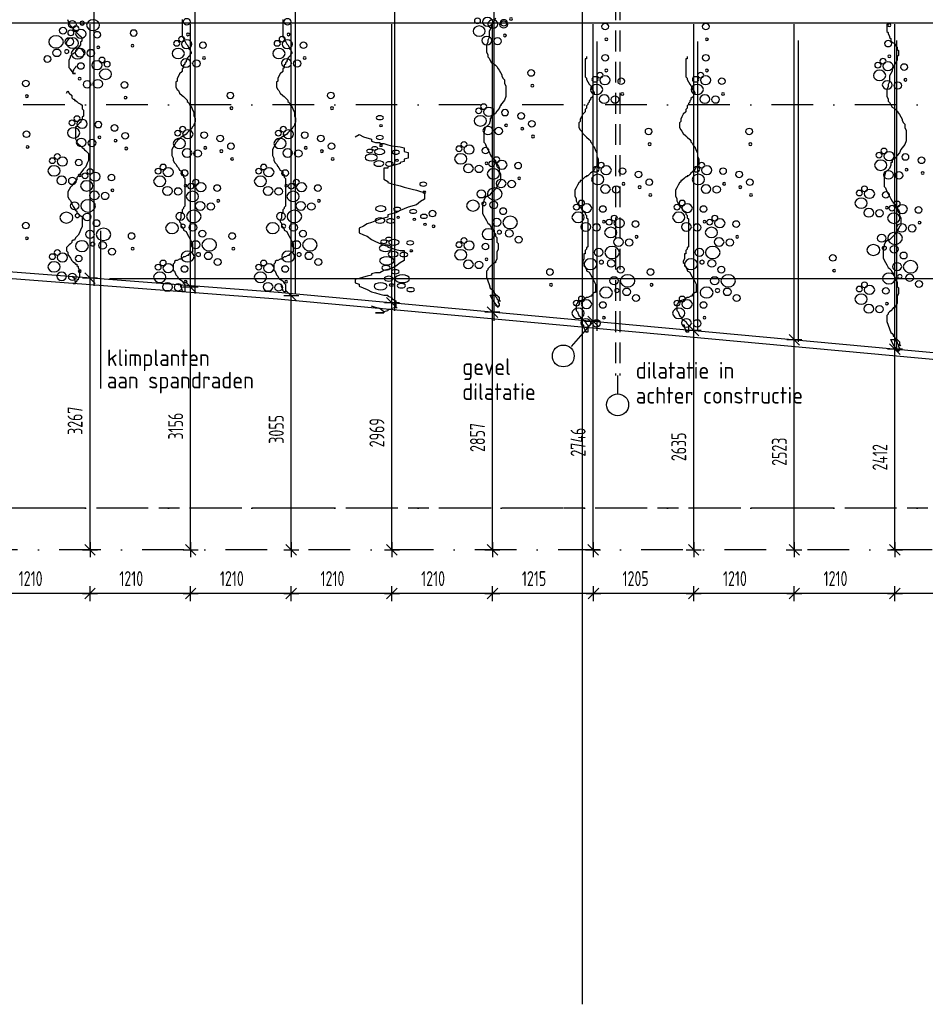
# Model space of a CAD drawing. Extents: x 39126 to 165842, y 74119 to 102739.
# Tile 17 of 22: x 122356 to 133248, y 74119 to 85959. Entities that reach past the tile are written whole.
import ezdxf
from ezdxf.enums import TextEntityAlignment as Align

# ---------------------------------------------------------------- set-up
doc = ezdxf.new("R2010")
doc.units = 0
doc.header["$LTSCALE"] = 1000
doc.header["$MEASUREMENT"] = 0
doc.linetypes.add('DASHDOT', pattern=[1, 0.5, -0.25, 0, -0.25])
doc.linetypes.add('HIDDEN', pattern=[0.375, 0.25, -0.125])
for name, color, linetype in [('B02', 7, 'CONTINUOUS'), ('B03', 7, 'CONTINUOUS'), ('B06', 7, 'CONTINUOUS'), ('B07', 7, 'CONTINUOUS')]:
    doc.layers.add(name, color=color, linetype=linetype)
doc.styles.add('TXT', font='isocp.shx')

# ---------------------------------------------------------------- blocks, each defined once
blk = doc.blocks.new('B__DIM')
at = {"layer": 'B07', "color": 1, "linetype": 'Continuous'}
for p, q in [((-500, 0), (500, 0)), ((-353.56, -353.56), (353.56, 353.56)), ((0, -500), (0, 500))]:
    blk.add_line(p, q, dxfattribs=at)

msp = doc.modelspace()

# ---------------------------------------------------------------- linework, layer by layer
at = {"layer": 'B02', "color": 8, "linetype": 'Continuous'}
msp.add_line((129122, 98514), (129122, 74119), dxfattribs=at)
at = {"layer": 'B02', "color": 8, "linetype": 'DASHDOT'}
for p, q in [((160901, 84935), (51422, 84935)), ((160901, 80085), (51422, 80085)), ((164335, 79585), (50580, 79585))]:
    msp.add_line(p, q, dxfattribs=at)
at = {"layer": 'B03', "color": 8, "linetype": 'Continuous'}
for p, q in [((128062, 82339), (128062, 93109)), ((126866, 82459), (126866, 92993)), ((124465, 82668), (124465, 92760)), ((125675, 82668), (125675, 92760)), ((123252, 82758), (123252, 92644)), ((151227, 85915), (100812, 85915)), ((123202, 82860), (123202, 85905)), ((124412, 82763), (124412, 85905)), ((125622, 82678), (125622, 85905)), ((126832, 82549), (126832, 85905)), ((128042, 82442), (128042, 85905)), ((129252, 82228), (129252, 85905)), ((129252, 82346), (129252, 85905)), ((130462, 82228), (130462, 85905)), ((131672, 82121), (131672, 85905)), ((132882, 81993), (132882, 85905)), ((129302, 82219), (129302, 85698)), ((130512, 82219), (130512, 85698)), ((131722, 82086), (131722, 85710)), ((132906, 82002), (132906, 85710)), ((151197, 82842), (123437, 82842)), ((129547, 81681), (129547, 81460))]:
    msp.add_line(p, q, dxfattribs=at)
at = {"layer": 'B03', "color": 8, "linetype": 'HIDDEN'}
for p, q in [((129522, 86203), (129522, 81681)), ((129572, 86203), (129572, 81681)), ((151278, 80085), (39126, 80085))]:
    msp.add_line(p, q, dxfattribs=at)
at = {"layer": 'B03', "color": 8, "linetype": 'Continuous'}
for points in [[(122933, 85962), (122949, 85919), (122964, 85890), (122979, 85876), (122995, 85861), (123010, 85832), (123026, 85832), (123041, 85818), (123041, 85803), (123057, 85789), (123072, 85774), (123088, 85760), (123103, 85745), (123103, 85731), (123103, 85716)], [(124311, 85960), (124311, 85945), (124311, 85931), (124311, 85916), (124311, 85902), (124311, 85887), (124311, 85858), (124311, 85844), (124311, 85830), (124311, 85801), (124311, 85786), (124311, 85772), (124311, 85757), (124326, 85743), (124326, 85728), (124341, 85699), (124357, 85670), (124372, 85656), (124388, 85627), (124388, 85612), (124403, 85598), (124419, 85569), (124419, 85554), (124403, 85540), (124403, 85525), (124388, 85511), (124372, 85496), (124372, 85482), (124357, 85468), (124357, 85453), (124341, 85439), (124341, 85424), (124326, 85410), (124326, 85381), (124311, 85366), (124311, 85337), (124280, 85308), (124264, 85279), (124249, 85250), (124249, 85221), (124233, 85207), (124233, 85178), (124233, 85163), (124233, 85149), (124249, 85120), (124264, 85106), (124280, 85077), (124311, 85048), (124326, 85033), (124357, 85004), (124372, 84990), (124372, 84975), (124388, 84961), (124403, 84932), (124419, 84917), (124434, 84874), (124450, 84845), (124450, 84816), (124450, 84801), (124465, 84773), (124465, 84744), (124465, 84729), (124450, 84700), (124450, 84686), (124434, 84671), (124419, 84642), (124388, 84613), (124372, 84599), (124357, 84584), (124341, 84570), (124326, 84570), (124326, 84555), (124311, 84555), (124295, 84541), (124264, 84512), (124249, 84512), (124249, 84497), (124233, 84483), (124218, 84454), (124202, 84425), (124187, 84396), (124187, 84367), (124187, 84338), (124187, 84324), (124202, 84295), (124202, 84266), (124218, 84237), (124233, 84222), (124249, 84193), (124264, 84179), (124280, 84150), (124311, 84135), (124311, 84106), (124326, 84092), (124326, 84063), (124341, 84049), (124341, 84020), (124341, 83991)], [(125521, 85960), (125521, 85945), (125521, 85931), (125521, 85916), (125521, 85902), (125521, 85887), (125521, 85858), (125521, 85844), (125521, 85830), (125521, 85801), (125521, 85786), (125521, 85772), (125521, 85757), (125536, 85743), (125536, 85728), (125551, 85699), (125567, 85670), (125582, 85656), (125598, 85627), (125598, 85612), (125613, 85598), (125629, 85569), (125629, 85554), (125613, 85540), (125613, 85525), (125598, 85511), (125582, 85496), (125582, 85482), (125567, 85468), (125567, 85453), (125551, 85439), (125551, 85424), (125536, 85410), (125536, 85381), (125521, 85366), (125521, 85337), (125490, 85308), (125474, 85279), (125459, 85250), (125459, 85221), (125443, 85207), (125443, 85178), (125443, 85163), (125443, 85149), (125459, 85120), (125474, 85106), (125490, 85077), (125521, 85048), (125536, 85033), (125567, 85004), (125582, 84990), (125582, 84975), (125598, 84961), (125613, 84932), (125629, 84917), (125644, 84874), (125660, 84845), (125660, 84816), (125660, 84801), (125675, 84773), (125675, 84744), (125675, 84729), (125660, 84700), (125660, 84686), (125644, 84671), (125629, 84642), (125598, 84613), (125582, 84599), (125567, 84584), (125551, 84570), (125536, 84570), (125536, 84555), (125521, 84555), (125505, 84541), (125474, 84512), (125459, 84512), (125459, 84497), (125443, 84483), (125428, 84454), (125412, 84425), (125397, 84396), (125397, 84367), (125397, 84338), (125397, 84324), (125412, 84295), (125412, 84266), (125428, 84237), (125443, 84222), (125459, 84193), (125474, 84179), (125490, 84150), (125521, 84135), (125521, 84106), (125536, 84092), (125536, 84063), (125551, 84049), (125551, 84020), (125551, 83991)], [(128078, 85975), (128063, 85946), (128047, 85917), (128032, 85888), (128032, 85874), (128016, 85845), (128001, 85816), (128001, 85801), (128001, 85758), (128001, 85743), (127985, 85714), (127985, 85685), (127970, 85656), (127970, 85627), (127970, 85584), (127970, 85569), (127985, 85541), (127985, 85512), (128001, 85497), (128016, 85468), (128032, 85439), (128063, 85425), (128078, 85410), (128094, 85396), (128109, 85367), (128124, 85352), (128140, 85323), (128155, 85294), (128155, 85280), (128171, 85251), (128186, 85236), (128186, 85193), (128202, 85164), (128202, 85121), (128202, 85092), (128202, 85063), (128202, 85034), (128186, 84990), (128140, 84932), (128124, 84889), (128094, 84860), (128078, 84831), (128063, 84817), (128032, 84802), (128032, 84788), (128032, 84773), (128016, 84773), (128016, 84744), (128001, 84701), (127955, 84657), (127939, 84599), (127939, 84570), (127939, 84556), (127939, 84527), (127939, 84512), (127939, 84484), (127955, 84469), (127970, 84426), (127985, 84397), (128001, 84368), (128016, 84339), (128032, 84310), (128047, 84295), (128063, 84281), (128078, 84266), (128078, 84237), (128109, 84208), (128124, 84179), (128124, 84136), (128140, 84107), (128140, 84078), (128140, 84064), (128140, 84035)], [(132800, 85905), (132785, 85905), (132785, 85891), (132785, 85876), (132785, 85862), (132785, 85847), (132785, 85818), (132800, 85804), (132800, 85789), (132816, 85760), (132816, 85746), (132831, 85731), (132831, 85703), (132847, 85688), (132878, 85674), (132893, 85659), (132893, 85645), (132909, 85630), (132909, 85616), (132909, 85601), (132924, 85587), (132924, 85572), (132924, 85558), (132924, 85543), (132924, 85529), (132909, 85514), (132909, 85500), (132909, 85471), (132893, 85442), (132878, 85413), (132862, 85384), (132847, 85355), (132847, 85341), (132831, 85312), (132816, 85283), (132816, 85268), (132816, 85225), (132816, 85210), (132800, 85181), (132800, 85152), (132785, 85123), (132785, 85094), (132785, 85051), (132785, 85036), (132800, 85008), (132800, 84979), (132816, 84964), (132831, 84935), (132847, 84906), (132878, 84892), (132893, 84877), (132909, 84863), (132924, 84834), (132939, 84819), (132955, 84790), (132970, 84761), (132970, 84747), (132986, 84718), (133001, 84703), (133001, 84660), (133017, 84631), (133017, 84588), (133017, 84559), (133017, 84530), (133017, 84501), (133001, 84457), (132955, 84399), (132939, 84356), (132909, 84327), (132893, 84298), (132878, 84284), (132847, 84269), (132847, 84255), (132847, 84240), (132831, 84240), (132831, 84211), (132816, 84168), (132770, 84124), (132754, 84066), (132754, 84037), (132754, 84023), (132754, 83994), (132754, 83979), (132754, 83951), (132770, 83936), (132785, 83893), (132800, 83864), (132816, 83835), (132831, 83806), (132847, 83777), (132862, 83762), (132878, 83748), (132893, 83733), (132893, 83704), (132924, 83675), (132939, 83646), (132939, 83603), (132955, 83574), (132955, 83545), (132955, 83531), (132955, 83502)], [(123103, 85716), (123103, 85702), (123088, 85687), (123088, 85658), (123057, 85615), (123041, 85586), (123026, 85571), (123010, 85557), (122995, 85543), (122979, 85543), (122979, 85528), (122964, 85514), (122964, 85499), (122949, 85470), (122949, 85441), (122949, 85427), (122949, 85412), (122949, 85383), (122964, 85369), (122964, 85354), (122979, 85354), (122979, 85340), (122995, 85325), (122995, 85311), (123010, 85311), (123026, 85311), (123010, 85311), (122995, 85311), (122995, 85325), (122995, 85311), (122995, 85325), (123010, 85369), (123026, 85383), (123041, 85398)], [(129173, 85516), (129173, 85487), (129158, 85487), (129158, 85473), (129158, 85458), (129158, 85444), (129158, 85429), (129158, 85415), (129158, 85400), (129158, 85371), (129158, 85357), (129158, 85343), (129158, 85314), (129158, 85299), (129158, 85285), (129158, 85270), (129173, 85256), (129173, 85241), (129188, 85212), (129204, 85183), (129219, 85169), (129235, 85140), (129235, 85125), (129250, 85111), (129266, 85082), (129266, 85067), (129250, 85053), (129250, 85038), (129235, 85024), (129219, 85009), (129219, 84995), (129204, 84981), (129204, 84966), (129188, 84952), (129188, 84937), (129173, 84923), (129173, 84894), (129158, 84879), (129158, 84850), (129127, 84821), (129111, 84792), (129096, 84763), (129096, 84734), (129080, 84720), (129080, 84691), (129080, 84676), (129080, 84662), (129096, 84633), (129111, 84619), (129127, 84590), (129158, 84561), (129173, 84546), (129204, 84517), (129219, 84503), (129219, 84488), (129235, 84474), (129250, 84445), (129266, 84430), (129281, 84387), (129297, 84358), (129297, 84329), (129297, 84314), (129312, 84286), (129312, 84257), (129312, 84242), (129297, 84213), (129297, 84199), (129281, 84184), (129266, 84155), (129235, 84126), (129219, 84112), (129204, 84097), (129188, 84083), (129173, 84083), (129173, 84068), (129158, 84068), (129142, 84054), (129111, 84025), (129096, 84025), (129096, 84010), (129080, 83996), (129065, 83967), (129049, 83938), (129034, 83909), (129034, 83880), (129034, 83851), (129034, 83837), (129049, 83808), (129049, 83779), (129065, 83750), (129080, 83735), (129096, 83706), (129111, 83692), (129127, 83663), (129158, 83648), (129158, 83619), (129173, 83605), (129173, 83576), (129188, 83562), (129188, 83533), (129188, 83504)], [(130383, 85516), (130383, 85487), (130368, 85487), (130368, 85473), (130368, 85458), (130368, 85444), (130368, 85429), (130368, 85415), (130368, 85400), (130368, 85371), (130368, 85357), (130368, 85343), (130368, 85314), (130368, 85299), (130368, 85285), (130368, 85270), (130383, 85256), (130383, 85241), (130398, 85212), (130414, 85183), (130429, 85169), (130445, 85140), (130445, 85125), (130460, 85111), (130476, 85082), (130476, 85067), (130460, 85053), (130460, 85038), (130445, 85024), (130429, 85009), (130429, 84995), (130414, 84981), (130414, 84966), (130398, 84952), (130398, 84937), (130383, 84923), (130383, 84894), (130368, 84879), (130368, 84850), (130337, 84821), (130321, 84792), (130306, 84763), (130306, 84734), (130290, 84720), (130290, 84691), (130290, 84676), (130290, 84662), (130306, 84633), (130321, 84619), (130337, 84590), (130368, 84561), (130383, 84546), (130414, 84517), (130429, 84503), (130429, 84488), (130445, 84474), (130460, 84445), (130476, 84430), (130491, 84387), (130507, 84358), (130507, 84329), (130507, 84314), (130522, 84286), (130522, 84257), (130522, 84242), (130507, 84213), (130507, 84199), (130491, 84184), (130476, 84155), (130445, 84126), (130429, 84112), (130414, 84097), (130398, 84083), (130383, 84083), (130383, 84068), (130368, 84068), (130352, 84054), (130321, 84025), (130306, 84025), (130306, 84010), (130290, 83996), (130275, 83967), (130259, 83938), (130244, 83909), (130244, 83880), (130244, 83851), (130244, 83837), (130259, 83808), (130259, 83779), (130275, 83750), (130290, 83735), (130306, 83706), (130321, 83692), (130337, 83663), (130368, 83648), (130368, 83619), (130383, 83605), (130383, 83576), (130398, 83562), (130398, 83533), (130398, 83504)], [(138192, 81459), (134388, 81857), (125464, 82679), (114104, 83547), (103550, 84602), (100072, 85015), (97441, 85015), (88256, 84624), (78439, 85007)], [(122921, 85075), (122936, 85104), (122952, 85075), (122983, 85046), (122983, 85017), (122998, 85002), (123014, 85002), (123014, 84988), (123029, 84988), (123045, 84973), (123060, 84959), (123091, 84944), (123106, 84930), (123106, 84915), (123106, 84886), (123122, 84872), (123122, 84857), (123122, 84843), (123122, 84828), (123122, 84814), (123122, 84800), (123106, 84785), (123106, 84771), (123106, 84756), (123091, 84742), (123091, 84727), (123075, 84713), (123060, 84698), (123045, 84684), (123045, 84669), (123029, 84669), (123029, 84655), (123029, 84640), (123029, 84626), (123029, 84611), (123029, 84582), (123029, 84568), (123029, 84539), (123029, 84524), (123045, 84495), (123045, 84481), (123060, 84466), (123091, 84438), (123106, 84423), (123122, 84409), (123137, 84394), (123153, 84380), (123168, 84365), (123183, 84351), (123183, 84322), (123183, 84293), (123183, 84264), (123168, 84235), (123153, 84191), (123122, 84162), (123091, 84119), (123075, 84090), (123060, 84076), (123045, 84061), (123045, 84047), (123045, 84032), (123029, 84018), (123014, 84003), (122983, 83960), (122967, 83945), (122952, 83916), (122936, 83887), (122936, 83858), (122936, 83844), (122936, 83829), (122952, 83800), (122967, 83786), (122983, 83743), (122998, 83714), (123029, 83670), (123045, 83656), (123045, 83641), (123060, 83627), (123075, 83612), (123091, 83598), (123106, 83598), (123106, 83569), (123106, 83540), (123106, 83525), (123106, 83496), (123106, 83467), (123091, 83438), (123075, 83395), (123060, 83366), (123045, 83352), (123029, 83337), (123014, 83308), (122998, 83308), (122983, 83294), (122983, 83279), (122967, 83265), (122952, 83250), (122936, 83236), (122921, 83221), (122921, 83207), (122921, 83192)], [(138122, 81385), (134380, 81778), (125457, 82599), (114097, 83468), (103541, 84522), (100067, 84935), (97443, 84935), (88256, 84543), (78436, 84927)], [(126390, 84550), (126438, 84577), (126489, 84550), (126587, 84523), (126587, 84496), (126635, 84482), (126686, 84482), (126686, 84469), (126734, 84469), (126784, 84455), (126832, 84442), (126931, 84429), (126978, 84416), (126978, 84402), (126978, 84375), (127029, 84362), (127029, 84348), (127029, 84335), (127029, 84321), (127029, 84308), (127029, 84295), (126978, 84281), (126978, 84268), (126978, 84255), (126931, 84242), (126931, 84228), (126880, 84215), (126832, 84201), (126784, 84188), (126784, 84174), (126734, 84174), (126734, 84161), (126734, 84147), (126734, 84134), (126734, 84120), (126734, 84094), (126734, 84081), (126734, 84054), (126734, 84040), (126784, 84013), (126784, 84000), (126832, 83986), (126931, 83960), (126978, 83946), (127029, 83933), (127077, 83920), (127128, 83907), (127175, 83893), (127223, 83880), (127223, 83853), (127223, 83826), (127223, 83799), (127175, 83772), (127128, 83732), (127029, 83705), (126931, 83665), (126880, 83638), (126832, 83625), (126784, 83611), (126784, 83598), (126784, 83584), (126734, 83572), (126686, 83558), (126587, 83518), (126537, 83504), (126489, 83477), (126438, 83450), (126438, 83423), (126438, 83410), (126438, 83397), (126489, 83370), (126537, 83357), (126587, 83317), (126635, 83290), (126734, 83249), (126784, 83236), (126784, 83223), (126832, 83210), (126880, 83196), (126931, 83183), (126978, 83183), (126978, 83156), (126978, 83129), (126978, 83115), (126978, 83088), (126978, 83062), (126931, 83035), (126880, 82995), (126832, 82968), (126784, 82955), (126734, 82941), (126686, 82914), (126635, 82914), (126587, 82901), (126587, 82888), (126537, 82875), (126489, 82861), (126438, 82848), (126390, 82834), (126390, 82821), (126390, 82807)], [(124341, 83991), (124341, 83962), (124341, 83933), (124341, 83904), (124341, 83875), (124341, 83846), (124341, 83802), (124341, 83759), (124341, 83716), (124326, 83701), (124326, 83687), (124311, 83672), (124311, 83658), (124311, 83643), (124311, 83629), (124295, 83629), (124295, 83614), (124295, 83585), (124295, 83571), (124280, 83542), (124280, 83527), (124295, 83513), (124295, 83498), (124295, 83484), (124311, 83469), (124326, 83440), (124326, 83426), (124357, 83411), (124372, 83382), (124388, 83354), (124403, 83325), (124419, 83296), (124434, 83267), (124434, 83238), (124434, 83223), (124434, 83209), (124434, 83180), (124434, 83165), (124419, 83165), (124403, 83151), (124388, 83136), (124388, 83122), (124372, 83122), (124341, 83107), (124326, 83107), (124311, 83093), (124295, 83078), (124280, 83078), (124249, 83064), (124233, 83064), (124218, 83049), (124218, 83035), (124202, 83020), (124202, 83006), (124202, 82992), (124202, 82977), (124202, 82948), (124218, 82934), (124233, 82890), (124249, 82876), (124264, 82847), (124311, 82818), (124326, 82789), (124341, 82774), (124341, 82760), (124341, 82731), (124341, 82716), (124341, 82702), (124341, 82687), (124326, 82687), (124311, 82702), (124326, 82687), (124311, 82702), (124311, 82716), (124295, 82745), (124295, 82760), (124295, 82774), (124280, 82774)], [(125551, 83991), (125551, 83962), (125551, 83933), (125551, 83904), (125551, 83875), (125551, 83846), (125551, 83802), (125551, 83759), (125551, 83716), (125536, 83701), (125536, 83687), (125521, 83672), (125521, 83658), (125521, 83643), (125521, 83629), (125505, 83629), (125505, 83614), (125505, 83585), (125505, 83571), (125490, 83542), (125490, 83527), (125505, 83513), (125505, 83498), (125505, 83484), (125521, 83469), (125536, 83440), (125536, 83426), (125567, 83411), (125582, 83382), (125598, 83354), (125613, 83325), (125629, 83296), (125644, 83267), (125644, 83238), (125644, 83223), (125644, 83209), (125644, 83180), (125644, 83165), (125629, 83165), (125613, 83151), (125598, 83136), (125598, 83122), (125582, 83122), (125551, 83107), (125536, 83107), (125521, 83093), (125505, 83078), (125490, 83078), (125459, 83064), (125443, 83064), (125428, 83049), (125428, 83035), (125412, 83020), (125412, 83006), (125412, 82992), (125412, 82977), (125412, 82948), (125428, 82934), (125443, 82890), (125459, 82876), (125474, 82847), (125521, 82818), (125536, 82789), (125551, 82774), (125551, 82760), (125551, 82731), (125551, 82716), (125551, 82702), (125551, 82687), (125536, 82687), (125521, 82702), (125536, 82687), (125521, 82702), (125521, 82716), (125505, 82745), (125505, 82760), (125505, 82774), (125490, 82774)], [(128140, 84035), (128140, 84020), (128124, 84006), (128109, 83977), (128094, 83948), (128078, 83919), (128063, 83904), (128032, 83875), (128001, 83846), (127985, 83846), (127955, 83817), (127939, 83788), (127939, 83774), (127924, 83731), (127924, 83687), (127924, 83658), (127924, 83629), (127939, 83600), (127955, 83571), (127970, 83542), (127985, 83513), (128001, 83499), (128016, 83484), (128032, 83455), (128047, 83441), (128063, 83427), (128063, 83412), (128063, 83398), (128078, 83383), (128078, 83354), (128094, 83340), (128094, 83325), (128094, 83282), (128109, 83267), (128109, 83238), (128109, 83209), (128109, 83195), (128094, 83166), (128094, 83137), (128094, 83108), (128094, 83079), (128078, 83050), (128078, 83036), (128063, 83036), (128047, 83021), (128016, 82992), (128001, 82978), (127985, 82963), (127985, 82949), (127970, 82934), (127970, 82905), (127970, 82891), (127970, 82862), (127985, 82818), (128001, 82775), (128016, 82731), (128032, 82717), (128047, 82703), (128047, 82688), (128063, 82688), (128063, 82674), (128078, 82659), (128078, 82630), (128094, 82616), (128094, 82601), (128109, 82587), (128109, 82572), (128109, 82558), (128124, 82543), (128124, 82529), (128124, 82514), (128109, 82514), (128109, 82500), (128078, 82529), (128109, 82500), (128047, 82587), (128016, 82645), (128032, 82645), (128063, 82645), (128078, 82645), (128094, 82645), (128109, 82630), (128124, 82616), (128124, 82587), (128140, 82572), (128124, 82572)], [(129188, 83504), (129188, 83475), (129188, 83446), (129188, 83417), (129188, 83388), (129188, 83359), (129188, 83315), (129188, 83272), (129188, 83229), (129173, 83214), (129173, 83200), (129158, 83185), (129158, 83171), (129158, 83156), (129158, 83142), (129142, 83142), (129142, 83127), (129142, 83098), (129142, 83084), (129127, 83055), (129127, 83040), (129142, 83026), (129142, 83011), (129142, 82997), (129158, 82982), (129173, 82953), (129173, 82939), (129204, 82924), (129219, 82895), (129235, 82867), (129250, 82838), (129266, 82809), (129281, 82780), (129281, 82751), (129281, 82736), (129281, 82722), (129281, 82693), (129281, 82678), (129266, 82678), (129250, 82664), (129235, 82649), (129235, 82635), (129219, 82635), (129188, 82620), (129173, 82620), (129158, 82606), (129142, 82591), (129127, 82591), (129096, 82577), (129080, 82577), (129065, 82562), (129065, 82548), (129049, 82533), (129049, 82519), (129049, 82505), (129049, 82490), (129049, 82461), (129065, 82447), (129080, 82403), (129096, 82389), (129111, 82360), (129158, 82331), (129173, 82302), (129188, 82287), (129188, 82273), (129188, 82244), (129188, 82229), (129188, 82215), (129188, 82200), (129173, 82200), (129158, 82215), (129173, 82200), (129158, 82215), (129158, 82229), (129142, 82258), (129142, 82273), (129142, 82287), (129127, 82287)], [(130398, 83504), (130398, 83475), (130398, 83446), (130398, 83417), (130398, 83388), (130398, 83359), (130398, 83315), (130398, 83272), (130398, 83229), (130383, 83214), (130383, 83200), (130368, 83185), (130368, 83171), (130368, 83156), (130368, 83142), (130352, 83142), (130352, 83127), (130352, 83098), (130352, 83084), (130337, 83055), (130337, 83040), (130352, 83026), (130352, 83011), (130352, 82997), (130368, 82982), (130383, 82953), (130383, 82939), (130414, 82924), (130429, 82895), (130445, 82867), (130460, 82838), (130476, 82809), (130491, 82780), (130491, 82751), (130491, 82736), (130491, 82722), (130491, 82693), (130491, 82678), (130476, 82678), (130460, 82664), (130445, 82649), (130445, 82635), (130429, 82635), (130398, 82620), (130383, 82620), (130368, 82606), (130352, 82591), (130337, 82591), (130306, 82577), (130290, 82577), (130275, 82562), (130275, 82548), (130259, 82533), (130259, 82519), (130259, 82505), (130259, 82490), (130259, 82461), (130275, 82447), (130290, 82403), (130306, 82389), (130321, 82360), (130368, 82331), (130383, 82302), (130398, 82287), (130398, 82273), (130398, 82244), (130398, 82229), (130398, 82215), (130398, 82200), (130383, 82200), (130368, 82215), (130383, 82200), (130368, 82215), (130368, 82229), (130352, 82258), (130352, 82273), (130352, 82287), (130337, 82287)], [(132955, 83502), (132955, 83487), (132939, 83473), (132924, 83444), (132909, 83415), (132893, 83386), (132878, 83371), (132847, 83342), (132816, 83313), (132800, 83313), (132770, 83284), (132754, 83255), (132754, 83241), (132739, 83198), (132739, 83154), (132739, 83125), (132739, 83096), (132754, 83067), (132770, 83038), (132785, 83009), (132800, 82980), (132816, 82966), (132831, 82951), (132847, 82922), (132862, 82908), (132878, 82894), (132878, 82879), (132878, 82865), (132893, 82850), (132893, 82821), (132909, 82807), (132909, 82792), (132909, 82749), (132924, 82734), (132924, 82705), (132924, 82676), (132924, 82662), (132909, 82633), (132909, 82604), (132909, 82575), (132909, 82546), (132893, 82517), (132893, 82503), (132878, 82503), (132862, 82488), (132831, 82459), (132816, 82445), (132800, 82430), (132800, 82416), (132785, 82401), (132785, 82372), (132785, 82358), (132785, 82329), (132800, 82285), (132816, 82242), (132831, 82198), (132847, 82184), (132862, 82170), (132862, 82155), (132878, 82155), (132878, 82141), (132893, 82126), (132893, 82097), (132909, 82083), (132909, 82068), (132924, 82054), (132924, 82039), (132924, 82025), (132939, 82010), (132939, 81996), (132939, 81981), (132924, 81981), (132924, 81967), (132893, 81996), (132924, 81967), (132862, 82054), (132831, 82112), (132847, 82112), (132878, 82112), (132893, 82112), (132909, 82112), (132924, 82097), (132939, 82083), (132939, 82054), (132955, 82039), (132939, 82039)], [(122921, 83192), (122921, 83178), (122936, 83163), (122936, 83134), (122967, 83091), (122983, 83062), (122998, 83047), (123014, 83033), (123029, 83019), (123045, 83019), (123045, 83004), (123060, 82990), (123060, 82975), (123075, 82946), (123075, 82917), (123075, 82903), (123075, 82888), (123075, 82859), (123060, 82845), (123060, 82830), (123045, 82830), (123045, 82816), (123029, 82801), (123029, 82787), (123014, 82787), (122998, 82787), (123014, 82787), (123029, 82787), (123029, 82801), (123029, 82787), (123029, 82801), (123014, 82845), (122998, 82859), (122983, 82874)], [(126390, 82807), (126390, 82794), (126438, 82780), (126438, 82753), (126537, 82714), (126587, 82687), (126635, 82673), (126686, 82660), (126734, 82647), (126784, 82647), (126784, 82633), (126832, 82620), (126832, 82606), (126880, 82579), (126880, 82552), (126880, 82540), (126880, 82526), (126880, 82499), (126832, 82486), (126832, 82472), (126784, 82472), (126784, 82459), (126734, 82445), (126734, 82432), (126686, 82432), (126635, 82432), (126686, 82432), (126734, 82432), (126734, 82445), (126734, 82432), (126734, 82445), (126686, 82486), (126635, 82499), (126587, 82513)]]:
    msp.add_lwpolyline(points, dxfattribs=at)
msp.add_circle((129547, 81328), 132, dxfattribs=at)
for centre, major_axis, ratio in [((123239, 85893), (-77.9, 0), 0.828947), ((124367, 85934), (43.1, 0), 0.828947), ((125577, 85934), (43.1, 0), 0.828947), ((127862, 85944), (37.9, 0), 0.828947), ((127983, 85933), (62.8, 0), 0.828947), ((128047, 85906), (60, 0), 0.828947), ((128179, 85922), (43.1, 0), 0.828947), ((128265, 85968), (17.8, 0), 0.828947), ((122876, 85827), (-45.1, 0), 0.828947), ((122989, 85902), (-50.4, 0), 0.828947), ((123032, 85850), (37.7, 0), 0.828947), ((123092, 85789), (62.8, 0), 0.828947), ((123108, 85917), (-26.5, 0), 0.828947), ((123108, 85907), (17.8, 0), 0.828947), ((127882, 85822), (74.1, 0), 0.828947), ((128176, 85900), (48.8, 0), 0.828947), ((129398, 85876), (43.1, 0), 0.828947), ((130608, 85876), (43.1, 0), 0.828947), ((132815, 85893), (17.8, 0), 0.828947), ((122793, 85692), (-88.3, 0), 0.828947), ((122954, 85693), (-54.4, 0), 0.828947), ((122991, 85678), (74.1, 0), 0.828947), ((122971, 85800), (37.9, 0), 0.828947), ((123288, 85778), (43.1, 0), 0.828947), ((123727, 85798), (-43.1, 0), 0.828947), ((124303, 85724), (37.7, 0), 0.828947), ((124380, 85781), (17.8, 0), 0.828947), ((125513, 85724), (37.7, 0), 0.828947), ((125590, 85781), (17.8, 0), 0.828947), ((127974, 85707), (60, 0), 0.828947), ((128102, 85701), (48.8, 0), 0.828947), ((128192, 85769), (17.8, 0), 0.828947), ((129411, 85723), (17.8, 0), 0.828947), ((130621, 85723), (17.8, 0), 0.828947), ((122803, 85560), (-50.4, 0), 0.828947), ((123053, 85551), (-77.9, 0), 0.828947), ((123083, 85563), (60, 0), 0.828947), ((123301, 85625), (17.8, 0), 0.828947), ((123713, 85645), (-17.8, 0), 0.828947), ((124263, 85552), (74.1, 0), 0.828947), ((124243, 85674), (37.9, 0), 0.828947), ((124364, 85663), (62.8, 0), 0.828947), ((124560, 85652), (43.1, 0), 0.828947), ((125473, 85552), (74.1, 0), 0.828947), ((125453, 85674), (37.9, 0), 0.828947), ((125574, 85663), (62.8, 0), 0.828947), ((125770, 85652), (43.1, 0), 0.828947), ((132801, 85671), (43.1, 0), 0.828947), ((122690, 85485), (-45.1, 0), 0.828947), ((122922, 85575), (-26.5, 0), 0.828947), ((123212, 85557), (48.8, 0), 0.828947), ((123347, 85474), (-37.7, 0), 0.828947), ((124355, 85437), (60, 0), 0.828947), ((124573, 85499), (17.8, 0), 0.828947), ((125565, 85437), (60, 0), 0.828947), ((125783, 85499), (17.8, 0), 0.828947), ((129398, 85501), (43.1, 0), 0.828947), ((130608, 85501), (43.1, 0), 0.828947), ((132738, 85461), (37.7, 0), 0.828947), ((132815, 85518), (17.8, 0), 0.828947), ((123091, 85402), (-43.1, 0), 0.828947), ((123286, 85413), (-62.8, 0), 0.828947), ((123387, 85302), (-74.1, 0), 0.828947), ((123408, 85424), (-37.9, 0), 0.828947), ((124483, 85431), (48.8, 0), 0.828947), ((125693, 85431), (48.8, 0), 0.828947), ((129411, 85348), (17.8, 0), 0.828947), ((130621, 85348), (17.8, 0), 0.828947), ((132677, 85411), (37.9, 0), 0.828947), ((132798, 85400), (62.8, 0), 0.828947), ((132994, 85389), (43.1, 0), 0.828947), ((123077, 85249), (-17.8, 0), 0.828947), ((128508, 85318), (43.1, 0), 0.828947), ((129274, 85241), (37.9, 0), 0.828947), ((129335, 85291), (37.7, 0), 0.828947), ((129395, 85230), (62.8, 0), 0.828947), ((129591, 85219), (43.1, 0), 0.828947), ((130484, 85241), (37.9, 0), 0.828947), ((130545, 85291), (37.7, 0), 0.828947), ((130605, 85230), (62.8, 0), 0.828947), ((130801, 85219), (43.1, 0), 0.828947), ((132697, 85289), (74.1, 0), 0.828947), ((133008, 85236), (17.8, 0), 0.828947), ((122430, 85192), (43.1, 0), 0.828947), ((123167, 85181), (-48.8, 0), 0.828947), ((123295, 85187), (-60, 0), 0.828947), ((123617, 85174), (43.1, 0), 0.828947), ((128521, 85165), (17.8, 0), 0.828947), ((129294, 85119), (74.1, 0), 0.828947), ((130504, 85119), (74.1, 0), 0.828947), ((132790, 85174), (60, 0), 0.828947), ((132918, 85168), (48.8, 0), 0.828947), ((122443, 85039), (17.8, 0), 0.828947), ((123630, 85021), (17.8, 0), 0.828947), ((124889, 85048), (43.1, 0), 0.828947), ((126099, 85048), (43.1, 0), 0.828947), ((129386, 85004), (60, 0), 0.828947), ((129515, 84998), (48.8, 0), 0.828947), ((129604, 85066), (17.8, 0), 0.828947), ((130596, 85004), (60, 0), 0.828947), ((130725, 84998), (48.8, 0), 0.828947), ((130814, 85066), (17.8, 0), 0.828947), ((124902, 84895), (17.8, 0), 0.828947), ((126112, 84895), (17.8, 0), 0.828947), ((127876, 84863), (37.9, 0), 0.828947), ((127936, 84913), (37.7, 0), 0.828947), ((127997, 84852), (62.8, 0), 0.828947), ((123046, 84769), (37.7, 0), 0.828947), ((126688, 84780), (43.1, 0), 0.525197), ((127896, 84741), (74.1, 0), 0.828947), ((128193, 84841), (43.1, 0), 0.828947), ((128387, 84801), (43.1, 0), 0.828947), ((123005, 84597), (74.1, 0), 0.828947), ((122985, 84719), (37.9, 0), 0.828947), ((123106, 84708), (62.8, 0), 0.828947), ((123302, 84697), (43.1, 0), 0.828947), ((123496, 84657), (43.1, 0), 0.828947), ((124317, 84643), (37.7, 0), 0.828947), ((125527, 84643), (37.7, 0), 0.828947), ((126701, 84683), (17.8, 0), 0.525197), ((127988, 84626), (60, 0), 0.828947), ((128116, 84620), (48.8, 0), 0.828947), ((128206, 84688), (17.8, 0), 0.828947), ((128400, 84648), (17.8, 0), 0.828947), ((128516, 84707), (43.1, 0), 0.828947), ((122438, 84581), (43.1, 0), 0.828947), ((123315, 84544), (17.8, 0), 0.828947), ((123625, 84563), (43.1, 0), 0.828947), ((124257, 84593), (37.9, 0), 0.828947), ((124378, 84582), (62.8, 0), 0.828947), ((124574, 84571), (43.1, 0), 0.828947), ((124768, 84531), (43.1, 0), 0.828947), ((125467, 84593), (37.9, 0), 0.828947), ((125588, 84582), (62.8, 0), 0.828947), ((125784, 84571), (43.1, 0), 0.828947), ((125978, 84531), (43.1, 0), 0.828947), ((126688, 84542), (43.1, 0), 0.525197), ((128529, 84554), (17.8, 0), 0.828947), ((129920, 84615), (43.1, 0), 0.828947), ((131130, 84615), (43.1, 0), 0.828947), ((122451, 84428), (17.8, 0), 0.828947), ((123097, 84482), (60, 0), 0.828947), ((123226, 84476), (48.8, 0), 0.828947), ((123509, 84504), (17.8, 0), 0.828947), ((123638, 84410), (17.8, 0), 0.828947), ((124277, 84471), (74.1, 0), 0.828947), ((124587, 84418), (17.8, 0), 0.828947), ((124897, 84437), (43.1, 0), 0.828947), ((125487, 84471), (74.1, 0), 0.828947), ((125797, 84418), (17.8, 0), 0.828947), ((126107, 84437), (43.1, 0), 0.828947), ((126624, 84410), (37.7, 0), 0.525197), ((126701, 84446), (17.8, 0), 0.525197), ((127640, 84407), (37.9, 0), 0.828947), ((127700, 84457), (37.7, 0), 0.828947), ((127761, 84396), (62.8, 0), 0.828947), ((127957, 84385), (43.1, 0), 0.828947), ((129933, 84462), (17.8, 0), 0.828947), ((131143, 84462), (17.8, 0), 0.828947), ((122810, 84313), (37.7, 0), 0.828947), ((122870, 84252), (62.8, 0), 0.828947), ((124369, 84356), (60, 0), 0.828947), ((124497, 84350), (48.8, 0), 0.828947), ((124781, 84378), (17.8, 0), 0.828947), ((124910, 84284), (17.8, 0), 0.828947), ((125579, 84356), (60, 0), 0.828947), ((125707, 84350), (48.8, 0), 0.828947), ((125991, 84378), (17.8, 0), 0.828947), ((126120, 84284), (17.8, 0), 0.828947), ((126584, 84301), (74.1, 0), 0.525197), ((126564, 84378), (37.9, 0), 0.525197), ((126685, 84371), (62.8, 0), 0.525197), ((126881, 84364), (43.1, 0), 0.525197), ((127660, 84285), (74.1, 0), 0.828947), ((128093, 84276), (37.7, 0), 0.828947), ((132691, 84330), (37.9, 0), 0.828947), ((132752, 84380), (37.7, 0), 0.828947), ((132812, 84319), (62.8, 0), 0.828947), ((133008, 84308), (43.1, 0), 0.828947), ((133202, 84268), (43.1, 0), 0.828947), ((122769, 84141), (74.1, 0), 0.828947), ((122749, 84263), (37.9, 0), 0.828947), ((123066, 84241), (43.1, 0), 0.828947), ((124081, 84187), (37.7, 0), 0.828947), ((125291, 84187), (37.7, 0), 0.828947), ((126676, 84228), (60, 0), 0.525197), ((126804, 84224), (48.8, 0), 0.525197), ((126894, 84267), (17.8, 0), 0.525197), ((127752, 84170), (60, 0), 0.828947), ((127880, 84164), (48.8, 0), 0.828947), ((127970, 84232), (17.8, 0), 0.828947), ((128033, 84226), (37.9, 0), 0.828947), ((128154, 84215), (62.8, 0), 0.828947), ((128350, 84204), (43.1, 0), 0.828947), ((129288, 84160), (37.9, 0), 0.828947), ((129349, 84210), (37.7, 0), 0.828947), ((129409, 84149), (62.8, 0), 0.828947), ((130498, 84160), (37.9, 0), 0.828947), ((130559, 84210), (37.7, 0), 0.828947), ((130619, 84149), (62.8, 0), 0.828947), ((132711, 84208), (74.1, 0), 0.828947), ((122861, 84026), (60, 0), 0.828947), ((122990, 84020), (48.8, 0), 0.828947), ((123079, 84088), (17.8, 0), 0.828947), ((123142, 84082), (37.9, 0), 0.828947), ((123203, 84132), (37.7, 0), 0.828947), ((123263, 84071), (62.8, 0), 0.828947), ((123459, 84060), (43.1, 0), 0.828947), ((124041, 84015), (74.1, 0), 0.828947), ((124021, 84137), (37.9, 0), 0.828947), ((124142, 84126), (62.8, 0), 0.828947), ((124338, 84115), (43.1, 0), 0.828947), ((125251, 84015), (74.1, 0), 0.828947), ((125231, 84137), (37.9, 0), 0.828947), ((125352, 84126), (62.8, 0), 0.828947), ((125548, 84115), (43.1, 0), 0.828947), ((128053, 84104), (74.1, 0), 0.828947), ((128363, 84051), (17.8, 0), 0.828947), ((129308, 84038), (74.1, 0), 0.828947), ((129605, 84138), (43.1, 0), 0.828947), ((129799, 84098), (43.1, 0), 0.828947), ((130518, 84038), (74.1, 0), 0.828947), ((130815, 84138), (43.1, 0), 0.828947), ((131009, 84098), (43.1, 0), 0.828947), ((132804, 84093), (60, 0), 0.828947), ((132932, 84087), (48.8, 0), 0.828947), ((133022, 84155), (17.8, 0), 0.828947), ((133216, 84115), (17.8, 0), 0.828947), ((123162, 83960), (74.1, 0), 0.828947), ((124133, 83900), (60, 0), 0.828947), ((124351, 83962), (17.8, 0), 0.828947), ((124414, 83956), (37.9, 0), 0.828947), ((124474, 84006), (37.7, 0), 0.828947), ((124535, 83945), (62.8, 0), 0.828947), ((124731, 83934), (43.1, 0), 0.828947), ((125343, 83900), (60, 0), 0.828947), ((125561, 83962), (17.8, 0), 0.828947), ((125624, 83956), (37.9, 0), 0.828947), ((125684, 84006), (37.7, 0), 0.828947), ((125745, 83945), (62.8, 0), 0.828947), ((125941, 83934), (43.1, 0), 0.828947), ((127210, 83981), (43.1, 0), 0.525197), ((128145, 83989), (60, 0), 0.828947), ((128273, 83983), (48.8, 0), 0.828947), ((129400, 83923), (60, 0), 0.828947), ((129529, 83917), (48.8, 0), 0.828947), ((129618, 83985), (17.8, 0), 0.828947), ((129812, 83945), (17.8, 0), 0.828947), ((129928, 84004), (43.1, 0), 0.828947), ((130610, 83923), (60, 0), 0.828947), ((130739, 83917), (48.8, 0), 0.828947), ((130828, 83985), (17.8, 0), 0.828947), ((131022, 83945), (17.8, 0), 0.828947), ((131138, 84004), (43.1, 0), 0.828947), ((132516, 83924), (37.7, 0), 0.828947), ((123254, 83845), (60, 0), 0.828947), ((123383, 83839), (48.8, 0), 0.828947), ((123472, 83907), (17.8, 0), 0.828947), ((124261, 83894), (48.8, 0), 0.828947), ((124434, 83834), (74.1, 0), 0.828947), ((125471, 83894), (48.8, 0), 0.828947), ((125644, 83834), (74.1, 0), 0.828947), ((127223, 83885), (17.8, 0), 0.525197), ((127907, 83864), (54.4, 0), 0.828947), ((128069, 83863), (88.3, 0), 0.828947), ((129941, 83851), (17.8, 0), 0.828947), ((131151, 83851), (17.8, 0), 0.828947), ((132455, 83874), (37.9, 0), 0.828947), ((132576, 83863), (62.8, 0), 0.828947), ((132772, 83852), (43.1, 0), 0.828947), ((123016, 83720), (54.4, 0), 0.828947), ((123178, 83719), (88.3, 0), 0.828947), ((124526, 83719), (60, 0), 0.828947), ((124654, 83713), (48.8, 0), 0.828947), ((124744, 83781), (17.8, 0), 0.828947), ((125736, 83719), (60, 0), 0.828947), ((125864, 83713), (48.8, 0), 0.828947), ((125954, 83781), (17.8, 0), 0.828947), ((126699, 83686), (62.8, 0), 0.525197), ((127808, 83722), (77.9, 0), 0.828947), ((127939, 83746), (26.5, 0), 0.828947), ((128058, 83731), (50.4, 0), 0.828947), ((129052, 83704), (37.9, 0), 0.828947), ((129113, 83754), (37.7, 0), 0.828947), ((129173, 83693), (62.8, 0), 0.828947), ((129369, 83682), (43.1, 0), 0.828947), ((130262, 83704), (37.9, 0), 0.828947), ((130323, 83754), (37.7, 0), 0.828947), ((130383, 83693), (62.8, 0), 0.828947), ((130579, 83682), (43.1, 0), 0.828947), ((132475, 83752), (74.1, 0), 0.828947), ((132786, 83699), (17.8, 0), 0.828947), ((132848, 83693), (37.9, 0), 0.828947), ((132909, 83743), (37.7, 0), 0.828947), ((132969, 83682), (62.8, 0), 0.828947), ((133165, 83671), (43.1, 0), 0.828947), ((122918, 83578), (77.9, 0), 0.828947), ((123049, 83602), (26.5, 0), 0.828947), ((123167, 83587), (50.4, 0), 0.828947), ((124288, 83594), (54.4, 0), 0.828947), ((124450, 83593), (88.3, 0), 0.828947), ((125498, 83594), (54.4, 0), 0.828947), ((125660, 83593), (88.3, 0), 0.828947), ((126895, 83679), (43.1, 0), 0.525197), ((126908, 83582), (17.8, 0), 0.525197), ((127089, 83653), (43.1, 0), 0.525197), ((127218, 83594), (43.1, 0), 0.525197), ((127321, 83627), (43.1, 0), 0.828947), ((128171, 83656), (45.1, 0), 0.828947), ((128255, 83521), (88.3, 0), 0.828947), ((129072, 83582), (74.1, 0), 0.828947), ((129506, 83573), (37.7, 0), 0.828947), ((130282, 83582), (74.1, 0), 0.828947), ((130716, 83573), (37.7, 0), 0.828947), ((132568, 83637), (60, 0), 0.828947), ((132696, 83631), (48.8, 0), 0.828947), ((132868, 83571), (74.1, 0), 0.828947), ((122430, 83483), (43.1, 0), 0.828947), ((123280, 83512), (45.1, 0), 0.828947), ((124189, 83452), (77.9, 0), 0.828947), ((124320, 83476), (26.5, 0), 0.828947), ((124439, 83461), (50.4, 0), 0.828947), ((125399, 83452), (77.9, 0), 0.828947), ((125530, 83476), (26.5, 0), 0.828947), ((125649, 83461), (50.4, 0), 0.828947), ((126690, 83543), (60, 0), 0.525197), ((126818, 83539), (48.8, 0), 0.525197), ((127102, 83557), (17.8, 0), 0.525197), ((127231, 83497), (17.8, 0), 0.525197), ((127334, 83474), (17.8, 0), 0.828947), ((128093, 83522), (54.4, 0), 0.828947), ((129164, 83467), (60, 0), 0.828947), ((129293, 83461), (48.8, 0), 0.828947), ((129382, 83529), (17.8, 0), 0.828947), ((129445, 83523), (37.9, 0), 0.828947), ((129566, 83512), (62.8, 0), 0.828947), ((129762, 83501), (43.1, 0), 0.828947), ((130374, 83467), (60, 0), 0.828947), ((130503, 83461), (48.8, 0), 0.828947), ((130592, 83529), (17.8, 0), 0.828947), ((130655, 83523), (37.9, 0), 0.828947), ((130776, 83512), (62.8, 0), 0.828947), ((130972, 83501), (43.1, 0), 0.828947), ((132961, 83456), (60, 0), 0.828947), ((133089, 83450), (48.8, 0), 0.828947), ((133179, 83518), (17.8, 0), 0.828947), ((123202, 83378), (54.4, 0), 0.828947), ((123364, 83377), (88.3, 0), 0.828947), ((123702, 83357), (43.1, 0), 0.828947), ((124552, 83386), (45.1, 0), 0.828947), ((124912, 83357), (43.1, 0), 0.828947), ((125762, 83386), (45.1, 0), 0.828947), ((127994, 83380), (77.9, 0), 0.828947), ((128125, 83404), (26.5, 0), 0.828947), ((128244, 83389), (50.4, 0), 0.828947), ((128357, 83314), (45.1, 0), 0.828947), ((129465, 83401), (74.1, 0), 0.828947), ((129775, 83348), (17.8, 0), 0.828947), ((130675, 83401), (74.1, 0), 0.828947), ((130985, 83348), (17.8, 0), 0.828947), ((132723, 83331), (54.4, 0), 0.828947), ((132884, 83330), (88.3, 0), 0.828947), ((122443, 83330), (17.8, 0), 0.828947), ((123104, 83236), (77.9, 0), 0.828947), ((123235, 83260), (26.5, 0), 0.828947), ((123353, 83245), (50.4, 0), 0.828947), ((124474, 83252), (54.4, 0), 0.828947), ((124636, 83251), (88.3, 0), 0.828947), ((125684, 83252), (54.4, 0), 0.828947), ((125846, 83251), (88.3, 0), 0.828947), ((126755, 83212), (74.1, 0), 0.525197), ((126735, 83289), (37.9, 0), 0.525197), ((126795, 83321), (37.7, 0), 0.525197), ((126856, 83282), (62.8, 0), 0.525197), ((127052, 83275), (43.1, 0), 0.525197), ((127640, 83253), (37.9, 0), 0.828947), ((127700, 83303), (37.7, 0), 0.828947), ((127761, 83242), (62.8, 0), 0.828947), ((127957, 83231), (43.1, 0), 0.828947), ((129481, 83160), (88.3, 0), 0.828947), ((129557, 83286), (60, 0), 0.828947), ((129686, 83280), (48.8, 0), 0.828947), ((130691, 83160), (88.3, 0), 0.828947), ((130767, 83286), (60, 0), 0.828947), ((130896, 83280), (48.8, 0), 0.828947), ((132624, 83189), (77.9, 0), 0.828947), ((132755, 83213), (26.5, 0), 0.828947), ((132873, 83198), (50.4, 0), 0.828947), ((122749, 83109), (37.9, 0), 0.828947), ((122810, 83159), (37.7, 0), 0.828947), ((122870, 83098), (62.8, 0), 0.828947), ((123066, 83087), (43.1, 0), 0.828947), ((123466, 83170), (45.1, 0), 0.828947), ((123715, 83204), (17.8, 0), 0.828947), ((124375, 83110), (77.9, 0), 0.828947), ((124506, 83134), (26.5, 0), 0.828947), ((124625, 83119), (50.4, 0), 0.828947), ((124925, 83204), (17.8, 0), 0.828947), ((125585, 83110), (77.9, 0), 0.828947), ((125716, 83134), (26.5, 0), 0.828947), ((125835, 83119), (50.4, 0), 0.828947), ((126847, 83139), (60, 0), 0.525197), ((126975, 83135), (48.8, 0), 0.525197), ((127065, 83179), (17.8, 0), 0.525197), ((127660, 83131), (74.1, 0), 0.828947), ((129319, 83161), (54.4, 0), 0.828947), ((130529, 83161), (54.4, 0), 0.828947), ((132136, 83094), (43.1, 0), 0.828947), ((132986, 83123), (45.1, 0), 0.828947), ((122769, 82987), (74.1, 0), 0.828947), ((124021, 82983), (37.9, 0), 0.828947), ((124081, 83033), (37.7, 0), 0.828947), ((124142, 82972), (62.8, 0), 0.828947), ((124338, 82961), (43.1, 0), 0.828947), ((124738, 83044), (45.1, 0), 0.828947), ((125231, 82983), (37.9, 0), 0.828947), ((125291, 83033), (37.7, 0), 0.828947), ((125352, 82972), (62.8, 0), 0.828947), ((125548, 82961), (43.1, 0), 0.828947), ((125948, 83044), (45.1, 0), 0.828947), ((126771, 83059), (88.3, 0), 0.525197), ((126760, 82975), (50.4, 0), 0.525197), ((127752, 83016), (60, 0), 0.828947), ((127880, 83010), (48.8, 0), 0.828947), ((127970, 83078), (17.8, 0), 0.828947), ((129221, 83019), (77.9, 0), 0.828947), ((129352, 83043), (26.5, 0), 0.828947), ((129470, 83028), (50.4, 0), 0.828947), ((130431, 83019), (77.9, 0), 0.828947), ((130562, 83043), (26.5, 0), 0.828947), ((130680, 83028), (50.4, 0), 0.828947), ((132909, 82989), (54.4, 0), 0.828947), ((133070, 82988), (88.3, 0), 0.828947), ((122861, 82872), (60, 0), 0.828947), ((122990, 82866), (48.8, 0), 0.828947), ((123079, 82934), (17.8, 0), 0.828947), ((124041, 82861), (74.1, 0), 0.828947), ((125251, 82861), (74.1, 0), 0.828947), ((126873, 82928), (45.1, 0), 0.525197), ((126957, 82843), (88.3, 0), 0.525197), ((128733, 82924), (43.1, 0), 0.828947), ((129583, 82953), (45.1, 0), 0.828947), ((129667, 82818), (88.3, 0), 0.828947), ((129943, 82924), (43.1, 0), 0.828947), ((130793, 82953), (45.1, 0), 0.828947), ((130877, 82818), (88.3, 0), 0.828947), ((132150, 82941), (17.8, 0), 0.828947), ((132810, 82847), (77.9, 0), 0.828947), ((132941, 82871), (26.5, 0), 0.828947), ((133059, 82856), (50.4, 0), 0.828947), ((124133, 82746), (60, 0), 0.828947), ((124261, 82740), (48.8, 0), 0.828947), ((124351, 82808), (17.8, 0), 0.828947), ((125343, 82746), (60, 0), 0.828947), ((125471, 82740), (48.8, 0), 0.828947), ((125561, 82808), (17.8, 0), 0.828947), ((126696, 82753), (77.9, 0), 0.525197), ((126795, 82844), (54.4, 0), 0.525197), ((126827, 82768), (26.5, 0), 0.525197), ((126946, 82759), (50.4, 0), 0.525197), ((128746, 82771), (17.8, 0), 0.828947), ((129505, 82819), (54.4, 0), 0.828947), ((129956, 82771), (17.8, 0), 0.828947), ((130715, 82819), (54.4, 0), 0.828947), ((132516, 82770), (37.7, 0), 0.828947), ((132576, 82709), (62.8, 0), 0.828947), ((133172, 82781), (45.1, 0), 0.828947), ((127059, 82712), (45.1, 0), 0.525197), ((129407, 82677), (77.9, 0), 0.828947), ((129538, 82701), (26.5, 0), 0.828947), ((129656, 82686), (50.4, 0), 0.828947), ((129769, 82611), (45.1, 0), 0.828947), ((130617, 82677), (77.9, 0), 0.828947), ((130748, 82701), (26.5, 0), 0.828947), ((130866, 82686), (50.4, 0), 0.828947), ((130979, 82611), (45.1, 0), 0.828947), ((132475, 82598), (74.1, 0), 0.828947), ((132455, 82720), (37.9, 0), 0.828947), ((132772, 82698), (43.1, 0), 0.828947), ((129052, 82550), (37.9, 0), 0.828947), ((129113, 82600), (37.7, 0), 0.828947), ((129173, 82539), (62.8, 0), 0.828947), ((129369, 82528), (43.1, 0), 0.828947), ((130262, 82550), (37.9, 0), 0.828947), ((130323, 82600), (37.7, 0), 0.828947), ((130383, 82539), (62.8, 0), 0.828947), ((130579, 82528), (43.1, 0), 0.828947), ((132568, 82483), (60, 0), 0.828947), ((132786, 82545), (17.8, 0), 0.828947), ((129072, 82428), (74.1, 0), 0.828947), ((130282, 82428), (74.1, 0), 0.828947), ((132696, 82477), (48.8, 0), 0.828947), ((129164, 82313), (60, 0), 0.828947), ((129293, 82307), (48.8, 0), 0.828947), ((129382, 82375), (17.8, 0), 0.828947), ((130374, 82313), (60, 0), 0.828947), ((130503, 82307), (48.8, 0), 0.828947), ((130592, 82375), (17.8, 0), 0.828947)]:
    msp.add_ellipse(centre, major_axis=major_axis, ratio=ratio, start_param=0, end_param=6.283175, dxfattribs=at)
at = {"layer": 'B06', "color": 8, "linetype": 'Continuous'}
msp.add_line((123330, 81525), (123330, 83421), dxfattribs=at)
at = {"layer": 'B06', "color": 2, "linetype": 'Continuous'}
msp.add_line((129240, 82317), (128990, 82027), dxfattribs=at)
msp.add_circle((128894, 81915), 131, dxfattribs=at)
at = {"layer": 'B07', "color": 1, "linetype": 'Continuous'}
for p, q in [((123202, 79585), (123202, 82852)), ((124412, 79585), (124412, 82741)), ((125622, 79585), (125622, 82640)), ((126832, 79585), (126832, 82554)), ((128042, 79585), (128042, 82442)), ((129252, 79585), (129252, 82331)), ((130462, 79585), (130462, 82220)), ((131672, 79585), (131672, 82108)), ((132882, 79585), (132882, 81997)), ((123202, 79058), (121992, 79058)), ((124412, 79058), (123202, 79058)), ((125622, 79058), (124412, 79058)), ((126832, 79058), (125622, 79058)), ((128042, 79058), (126832, 79058)), ((129257, 79058), (128042, 79058)), ((130462, 79058), (129257, 79058)), ((131672, 79058), (130462, 79058)), ((132882, 79058), (131672, 79058)), ((134092, 79058), (132882, 79058))]:
    msp.add_line(p, q, dxfattribs=at)

# ---------------------------------------------------------------- block references
at = {"layer": 'B07', "color": 1, "linetype": 'Continuous', "xscale": 0.18, "yscale": 0.18}
for p, rotation in [((123202, 82852), 90), ((124412, 82741), 90), ((125622, 82640), 90), ((126832, 82554), 90), ((128042, 82442), 90), ((129252, 82331), 90), ((130462, 82220), 90), ((131672, 82108), 90), ((132882, 81997), 90), ((123202, 79585), 270), ((124412, 79585), 270), ((125622, 79585), 270), ((126832, 79585), 270), ((128042, 79585), 270), ((129252, 79585), 270), ((130462, 79585), 270), ((131672, 79585), 270), ((132882, 79585), 270)]:
    msp.add_blockref('B__DIM', p, dxfattribs=dict(at, rotation=rotation))
for p in [(123202, 79058), (124412, 79058), (125622, 79058), (126832, 79058), (128042, 79058), (129257, 79058), (130462, 79058), (131672, 79058), (132882, 79058)]:
    msp.add_blockref('B__DIM', p, dxfattribs=at)

# ---------------------------------------------------------------- texts
at = {"layer": 'B06', "color": 7, "linetype": 'Continuous', "style": 'TXT'}
for s, p in [('klimplanten ', (123404, 81994)), ('gevel', (127678, 81886)), ('dilatatie in ', (129765, 81842)), ('aan spandraden', (123404, 81724)), ('dilatatie ', (127678, 81586)), ('achter constructie', (129765, 81542))]:
    msp.add_text(s, height=200, dxfattribs=at).set_placement(p, align=Align.TOP_LEFT)
at = {"layer": 'B07', "color": 1, "linetype": 'Continuous', "style": 'TXT', "width": 0.75}
for s, p in [('3267', (123022, 80966)), ('3156', (124232, 80910)), ('3055', (125442, 80860)), ('2969', (126652, 80817)), ('2857', (127862, 80761)), ('2746', (129072, 80705)), ('2635', (130282, 80650)), ('2523', (131492, 80594)), ('2412', (132702, 80538))]:
    msp.add_text(s, height=180, rotation=90, dxfattribs=at).set_placement(p, align=Align.MIDDLE_LEFT)
for s, p in [('1210', (122344, 79238)), ('1210', (123554, 79238)), ('1210', (124764, 79238)), ('1210', (125974, 79238)), ('1210', (127184, 79238)), ('1215', (128396, 79238)), ('1205', (129606, 79238)), ('1210', (130814, 79238)), ('1210', (132024, 79238))]:
    msp.add_text(s, height=180, dxfattribs=at).set_placement(p, align=Align.MIDDLE_LEFT)

doc.saveas('drawing.dxf')
